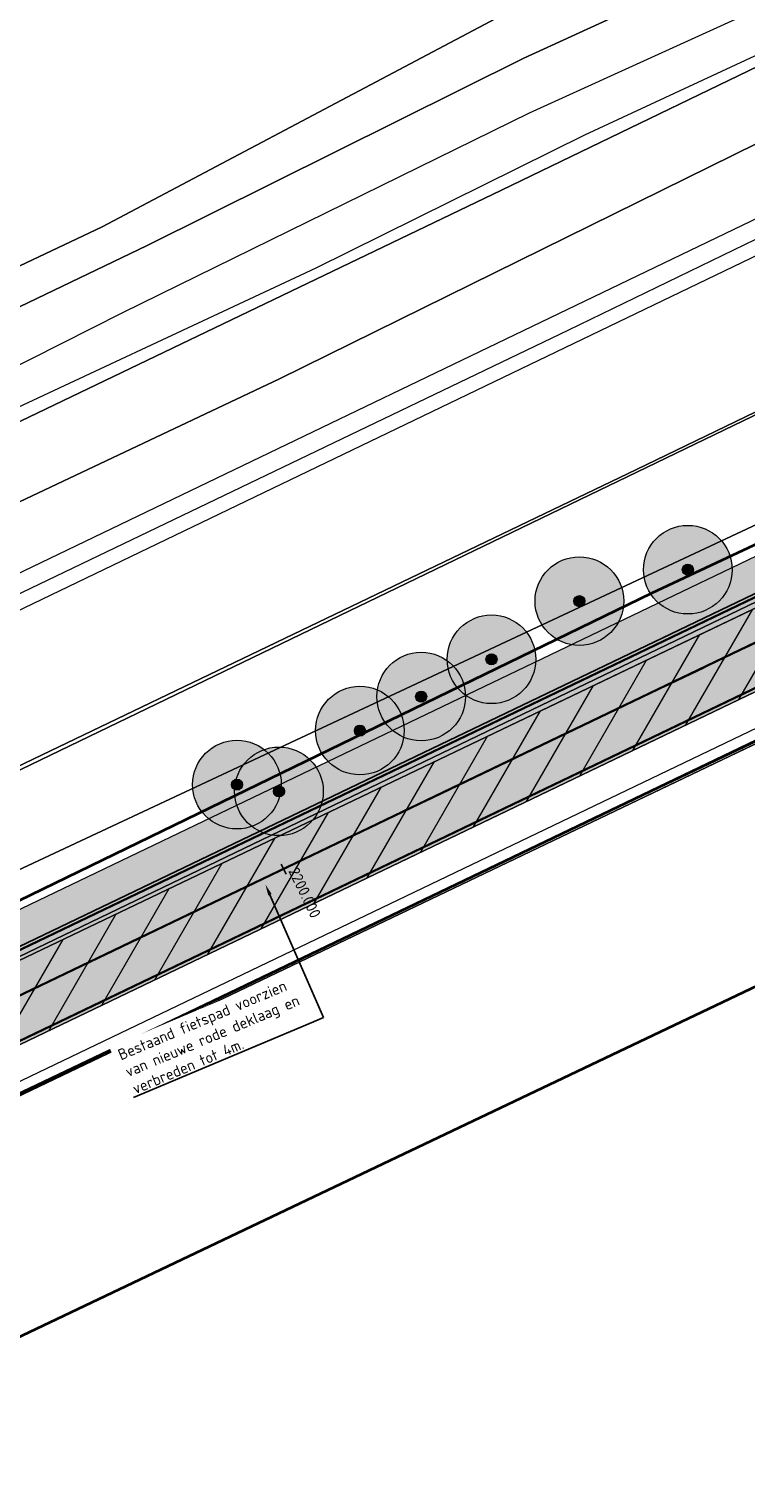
# Model space of a CAD drawing. Header units: metres. Extents: x 163543 to 168130, y 402678 to 405437.
# Tile 122 of 256: x 164719 to 164752, y 403504 to 403570. Entities that reach past the tile are written whole.
import ezdxf
from ezdxf import colors
from ezdxf.entities.mleader import LeaderData, LeaderLine
from ezdxf.math import Vec2, Vec3

# ---------------------------------------------------------------- set-up
doc = ezdxf.new("R2010")
doc.units = ezdxf.units.M
doc.linetypes.add('X-CA190022.004-UO-ALM_Assen$0$AM-AS', pattern=[16, 10, -2, 2, -2])
doc.linetypes.add('X-CA190022.004-UO-DWM_Snelfietsroute$0$1-2', pattern=[3, 0, -2, 1])
doc.layers.get('0').update_dxf_attribs({"lineweight": 25})
for name, color, linetype, lineweight in [('X-CA190022.004-UO-ALM_Assen$0$N-WE-AM-AS_WEG-G', 10, 'X-CA190022.004-UO-ALM_Assen$0$AM-AS', 25), ('X-CA190022.004-UO-ALM_Assen$0$N-WE-AM-KILOMETRERING-T25', 7, 'Continuous', 25), ('X-CA190022.004-UO-ARC_Arcering$0$N-WE-VH-VERHARDINGS_DEKLAAGVERVANGING-A', 250, 'Continuous', 20), ('X-CA190022.004-UO-BGT_Ondergrond$0$GE_201_SHDHek_Lijn_GEM', 253, 'X-CA190022.004-UO-BGT_Ondergrond$0$Hekwerk', 9), ('X-CA190022.004-UO-BGT_Ondergrond$0$GE_251_SPRTrein_as_Lijn_GEM', 253, 'Continuous', 9), ('X-CA190022.004-UO-BGT_Ondergrond$0$GE_316_WGDFietspad_Vlak_GEM', 253, 'Continuous', 9), ('X-CA190022.004-UO-BGT_Ondergrond$0$GE_367_OWGBerm_groenvoorziening_grasenk_GEM', 253, 'Continuous', 9), ('X-CA190022.004-UO-BGT_Ondergrond$0$GE_401_OTDErf_Vlak_GEM', 253, 'Continuous', 9), ('X-CA190022.004-UO-BGT_Ondergrond$0$GE_479_BTDGroenvoorziening_grasenkruida_GEM', 253, 'Continuous', 9), ('X-CA190022.004-UO-BGT_Ondergrond$0$GE_504_WTDWaterloop_sloot_Vlak_GEM', 253, 'Continuous', 9), ('X-CA190022.004-UO-BGT_Ondergrond$0$GE_523_WTDGreppel_drogesloot_Vlak_GEM', 253, 'Continuous', 9), ('X-CA190022.004-UO-BGT_Ondergrond$0$GE_541_OWTOever_slootkant_Vlak_GEM', 253, 'Continuous', 9), ('X-CA190022.004-UO-BGT_Ondergrond$0$GE_601_PNDgrondvlakpand_Vlak_MV_GEM', 34, 'Continuous', 35), ('X-CA190022.004-UO-DWM_Beplanting$0$B-WE-GR-BOOM-S AFKOMSTIG UIT BGT', 252, 'Continuous', 0), ('X-CA190022.004-UO-DWM_Snelfietsroute$0$B-WE-VH-KANTVERHARDING-G', 214, 'Continuous', 18), ('X-CA190022.004-UO-DWM_Snelfietsroute$0$N-WE-GW-BERM-G', 90, 'Continuous', 18), ('X-CA190022.004-UO-DWM_Snelfietsroute$0$N-WE-VH-KANTVERHARDING-G', 210, 'Continuous', 25), ('X-CA190022.004-UO-DWM_Snelfietsroute$0$N-WE-VW-MARKERING_LANGS_STREEP_12-G', 7, 'X-CA190022.004-UO-DWM_Snelfietsroute$0$1-2', 35), ('X-CA190022.004-UO-DWM_Snelfietsroute$0$N-WE-VW-MARKERING_LANGS_STREEP_DOORGETROKKEN_010-G', 7, 'Continuous', 0), ('X-CA190022.004-UO-GZM_Werkgrens_v0.2$0$N-WE-KG-GRENS_SYSTEEMGRENS-G', 7, 'X-CA190022.004-UO-GZM_Werkgrens_v0.2$0$KG-OG', 35), ('X-CA190022.004-UO-KAD_Percelen$0$B-WE-KG-GRENS_PERCEEL-GV', 150, 'Continuous', 9), ('X-CA190022.004-UO-TXT_Tekst 1op200$0$X-XX-AL-T25- LEADER BOVENGRONDSE INFRA', 7, 'Continuous', 25)]:
    doc.layers.add(name, color=color, linetype=linetype, lineweight=lineweight)
doc.layers.add('X-CA190022.004-UO-ARC_Arcering$0$N-GV-GR-GRAS-A-200 GRASMENGSEL M1', color=62, linetype='Continuous', lineweight=18, transparency=0.5)
doc.layers.add('X-CA190022.004-UO-ARC_Arcering$0$N-WE-VH-VERHARDING_ASFALT_ROOD-A', color=232, linetype='Continuous', lineweight=0, transparency=0.5)
doc.layers.add('X-CA190022.004-UO-DWM_Beplanting$0$B-WE-GR-BOOM-S AFKOMSTIG UIT BOMENBESTAND GEMEENTE', color=252, linetype='Continuous')
doc.layers.add('X-CA190022.004-UO-DWM_Beplanting$0$N-GV-GR-GRAS-A-200', color=7, linetype='Continuous')
doc.styles.add('X-CA190022.004-UO-ALM_Assen$0$NLCS-ISO', font='NLCS-ISO.ttf')
doc.styles.add('X-CA190022.004-UO-TXT_Tekst 1op200$0$NLCS-ISO-M200-T25', font='NLCS-ISO.ttf', dxfattribs={"height": 0.5})
doc.linetypes.add('X-CA190022.004-UO-BGT_Ondergrond$0$Hekwerk', pattern='A,5,-1.5,[2,dgnlstyle-Veghel.shx,S=0.007937,R=0,X=0,Y=0],-1.5', length=8)
doc.linetypes.add('X-CA190022.004-UO-GZM_Werkgrens_v0.2$0$KG-OG', pattern='A,5.5,-1.5,[2,NLCS.SHX,S=0.5,R=0,X=0,Y=0],-1.5', length=8.5)

# ---------------------------------------------------------------- blocks, each defined once
blk = doc.blocks.new('X-CA190022.004-UO-DWM_Beplanting$0$SGR-BOOM_01-SO')
at = {"linetype": 'ByBlock', "lineweight": 18}
h = blk.add_hatch(color=0, dxfattribs=at)
h.dxf.hatch_style = 1
edge = h.paths.add_edge_path()
edge.add_arc((0, 0), 0.25, 0, 360)
at = {"color": 0, "linetype": 'ByBlock', "lineweight": 18}
for radius in [2, 0.25]:
    blk.add_circle((0, 0), radius, dxfattribs=at)
blk = doc.blocks.new('X-CA190022.004-UO-DWM_Beplanting$0$IMGEOBoom')
at = {"transparency": 33554457}
h = blk.add_hatch(color=256, dxfattribs=at)
h.dxf.hatch_style = 1
edge = h.paths.add_edge_path()
edge.add_arc((0, 0), 100, 0, 360)
edge = h.paths.add_edge_path(flags=17)
edge.add_arc((0, 0), 12.5, 0, 360)
h = blk.add_hatch()
h.set_pattern_fill('ANGLE', color=256)
h.set_pattern_definition([(0, (0, 0), (0, 6.985), [5.08, -1.905]), (90, (0, 0), (-6.985, 4e-16), [5.08, -1.905])])
edge = h.paths.add_edge_path(flags=17)
edge.add_arc((0, 0), 12.5, 0, 360)
at = {"layer": 'X-CA190022.004-UO-DWM_Beplanting$0$N-GV-GR-GRAS-A-200'}
h = blk.add_hatch(color=256, dxfattribs=at)
h.dxf.hatch_style = 1
edge = h.paths.add_edge_path(flags=17)
edge.add_arc((0, 0), 12.5, 0, 360)
at = {"xscale": 50, "yscale": 50, "zscale": 50}
blk.add_blockref('X-CA190022.004-UO-DWM_Beplanting$0$SGR-BOOM_01-SO', (0, 0), dxfattribs=at)

msp = doc.modelspace()

# ---------------------------------------------------------------- hatches: boundary and pattern name
at = {"layer": 'X-CA190022.004-UO-ARC_Arcering$0$N-GV-GR-GRAS-A-200 GRASMENGSEL M1'}
h = msp.add_hatch(dxfattribs=at)
h.set_pattern_fill('AGR-GRAS_02-SO', color=256, scale=0.1, pattern_type=2)
h.set_pattern_definition([(0, (0, 0), (1, 1), [0.25, -0.75]), (0, (0.55, 0.6), (1, 1), [0.25, -0.75]), (90, (0.1, 0.35), (-1, 1), [0.25, -0.75]), (90, (0.5, 0.7), (-1, 1), [0.25, -0.75]), (45, (0.2, 0.7), (0, 1), [0.25, -1.164213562]), (135, (0.55, 0), (-1, 0), [0.25, -1.164213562]), (26.5650512, (0.25, 0.3), (1, 4e-10), [0.25, -1.986067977]), (26.5650512, (0.7, 0.8), (1, 4e-10), [0.25, -1.986067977]), (63.43494882, (0.7, 0), (5e-11, 1), [0.25, -1.986067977]), (63.43494882, (0.25, 0.45), (5e-11, 1), [0.25, -1.986067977]), (63.43494882, (0.6, 0.2), (5e-11, 1), [0.25, -1.986067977]), (116.5650512, (0, 0.55), (-4e-10, 1), [0.25, -1.986067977]), (153.43494882, (0.2, 0.15), (-1, 5e-11), [0.25, -1.986067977])])
h.paths.add_polyline_path([(164759.989, 403550.02), (164638.923, 403491.909), (164639.572, 403490.556), (164662.045, 403501.343), (164729.771, 403533.852), (164763.136, 403549.867), (164763.543, 403550.051), (164762.87, 403551.428), (164759.991, 403550.021)])
at = {"layer": 'X-CA190022.004-UO-ARC_Arcering$0$N-WE-VH-VERHARDING_ASFALT_ROOD-A'}
h = msp.add_hatch(color=256, dxfattribs=at)
h.dxf.hatch_style = 1
h.paths.add_polyline_path([(164639.572, 403490.556), (164639.782, 403490.119), (164763.396, 403549.322), (164763.136, 403549.867)])
h = msp.add_hatch(color=256, dxfattribs=at)
h.dxf.hatch_style = 1
h.paths.add_polyline_path([(164639.782, 403490.119), (164641.302, 403486.95), (164764.863, 403546.26), (164763.396, 403549.322)])
at = {"layer": 'X-CA190022.004-UO-ARC_Arcering$0$N-WE-VH-VERHARDINGS_DEKLAAGVERVANGING-A'}
h = msp.add_hatch(dxfattribs=at)
h.set_pattern_fill('AVH-ASFALT_B', color=256, angle=15, pattern_type=2)
h.set_pattern_definition([(60, (0, 0), (-1.2990381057, 0.75), [])])
h.paths.add_polyline_path([(164639.782, 403490.119), (164641.302, 403486.95), (164764.863, 403546.26), (164763.396, 403549.322)])

# ---------------------------------------------------------------- linework, layer by layer
at = {"layer": 'X-CA190022.004-UO-ALM_Assen$0$N-WE-AM-AS_WEG-G', "linetype": 'X-CA190022.004-UO-ALM_Assen$0$AM-AS', "lineweight": 18, "flags": 128}
msp.add_lwpolyline([(163996.334, 403048.708), (164190.428, 403269.702, -0.042486), (164203.13, 403281.901, -0.059508), (164394.91, 403402.509, 0.004627), (164427.609, 403418.376, -0.157573), (164448.898, 403421.56, 0.154381), (164469.795, 403424.552), (164600.315, 403487.369, -0.209691), (164620.389, 403488.075, 0.209331), (164640.431, 403488.767), (164764.018, 403548.037, -0.149301), (164778.457, 403550.23, 0.1997), (164797.071, 403554.955), (164807.437, 403562.718, 0.087199), (164813.361, 403569.026, -0.136187), (164823.414, 403577.842), (165121.427, 403721.534), (165178.772, 403748.854, -0.027628), (165181.326, 403749.902), (165206.702, 403758.712, -0.228175), (165222.216, 403756.927, 0.262526), (165239.877, 403756.048), (165316.357, 403794.295, -0.002956), (165321.66, 403796.908), (165454.676, 403861.474, 0.23372), (165465.542, 403875.483), (165466.039, 403877.93, -0.138247), (165476.467, 403898.194), (165483.323, 403905.54), (165502.013, 403925.318, 0.002701), (165511.627, 403935.531), (165520.324, 403945.455), (165525.692, 403951.366), (165530.615, 403956.367, -0.067804), (165540.386, 403964.278), (165579.008, 403987.566, 0.233996), (165587.607, 404001.027, -0.257888), (165597.631, 404015.262), (165668.806, 404049.862, 0.124118), (165680.965, 404060.093), (165692.91, 404076.671, -0.330379), (165732.646, 404089.323, 0.184611), (165745.492, 404089.775), (165892.325, 404151.907, 0.025067), (165914.878, 404162.813, -0.010717), (165924.387, 404167.754), (166007.57, 404208.726, -0.019073), (166018.017, 404213.386, -0.104113), (166035.06, 404216.38), (166071.364, 404215.162, 0.120943), (166079.763, 404216.927), (166253.115, 404300.212, 0.13702), (166261.203, 404307.309, -0.137066), (166269.294, 404314.407), (166458.055, 404405.053, -0.054959), (166465.293, 404407.596), (166474.012, 404409.62, 0.055121), (166477.744, 404410.933), (166509.846, 404426.374, 0.067066), (166514.307, 404429.311, -0.067277), (166518.783, 404432.256), (166556.669, 404450.44, -0.017321), (166566.185, 404454.609, 0.016602), (166575.312, 404458.591), (166597.751, 404469.282, 0.132978), (166635.089, 404501.312, -0.040273), (166645.175, 404513.84), (166648.196, 404517.029, -0.072027), (166677.02, 404539.8), (166677.246, 404539.931, -0.089333), (166717.817, 404554.586), (166734.29, 404557.387, 0.162804), (166748.275, 404564.868, -0.09225), (166757.883, 404571.874), (166814.895, 404599.135, -0.032371), (166817.296, 404600.098), (166825.54, 404602.798, 0.083096), (166832.851, 404606.627, -0.051041), (166841.551, 404611.916), (166891.289, 404635.589, -0.108035), (166898.777, 404637.334), (166928.242, 404637.739, 0.209269), (166941.385, 404643.709, -0.026762), (166980.536, 404682.861, -0.026198), (167007.229, 404704.425, -0.019993), (167033.13, 404721.66), (167034.933, 404722.758, -0.028502), (167071.485, 404742.263), (167095.887, 404753.549, 0.061079), (167112.435, 404763.813, -0.01638), (167116.342, 404766.748), (167122.496, 404771.065, -0.093473), (167132.24, 404775.479), (167140.621, 404777.52, -0.056178), (167157.198, 404779.63), (167189.731, 404780.099, -0.091291), (167196.158, 404779.011), (167222.307, 404769.473, 0.203837), (167236.378, 404770.212, 0.017826), (167328.832, 404819.552), (167395.677, 404858.349, 0.031256), (167406.067, 404865.281), (167511.469, 404945.55)], format="xyb", dxfattribs=at)
at = {"layer": 'X-CA190022.004-UO-ALM_Assen$0$N-WE-AM-KILOMETRERING-T25', "linetype": 'Continuous', "lineweight": 25}
msp.add_line((164730.965, 403531.908), (164730.749, 403532.358), dxfattribs=at)
at = {"layer": 'X-CA190022.004-UO-BGT_Ondergrond$0$GE_201_SHDHek_Lijn_GEM'}
msp.add_line((164766.236, 403544.544), (164683.071, 403504.746), dxfattribs=at)
at = {"layer": 'X-CA190022.004-UO-BGT_Ondergrond$0$GE_251_SPRTrein_as_Lijn_GEM'}
for p, q in [((164612.775, 403494.432), (164785.364, 403577.492)), ((164613.43, 403493.072), (164786.046, 403576.149)), ((164743.728, 403556.491), (164773.462, 403570.933)), ((164586.092, 403480.76), (164743.728, 403556.491))]:
    msp.add_line(p, q, dxfattribs=at)
at = {"layer": 'X-CA190022.004-UO-BGT_Ondergrond$0$GE_316_WGDFietspad_Vlak_GEM', "flags": 128}
msp.add_lwpolyline([(164783.7, 403545.643), (164775.27, 403548.69), (164773.26, 403549.22), (164770.72, 403548.83), (164768.53, 403548.02), (164631.74, 403482.36), (164627.08, 403480.35), (164621.316, 403478.014), (164619.704, 403481.066), (164625.59, 403483.48), (164629.22, 403485.06), (164763.542, 403549.392), (164768.875, 403551.946)], dxfattribs=at)
at = {"layer": 'X-CA190022.004-UO-BGT_Ondergrond$0$GE_367_OWGBerm_groenvoorziening_grasenk_GEM', "flags": 128}
for points in [[(164640.44, 403494.868), (164662.351, 403505.436), (164685.598, 403516.649), (164707.718, 403526.866), (164753.889, 403548.503), (164771.397, 403558.596), (164770.664, 403556.413), (164771.276, 403554.19), (164776.991, 403553.714), (164784.135, 403551.121), (164785.925, 403550.471)], [(164768.875, 403551.946), (164763.542, 403549.392), (164629.22, 403485.06), (164625.59, 403483.48), (164619.704, 403481.066), (164604.45, 403474.81), (164602.885, 403474.235), (164600.48, 403473.35), (164597.61, 403471.99), (164592.13, 403469.02), (164575.93, 403459.42), (164569.76, 403456.18), (164516.668, 403430.689), (164513.743, 403429.436), (164509.64, 403427.467), (164507.77, 403426.57)], [(164510.298, 403423.881), (164518.157, 403427.555), (164571.47, 403453.2), (164577.71, 403456.5), (164591.23, 403464.58), (164599.21, 403468.63), (164602.07, 403470), (164604.577, 403471.161), (164605.74, 403471.7), (164607.424, 403472.383), (164621.316, 403478.014), (164627.08, 403480.35), (164631.74, 403482.36), (164768.53, 403548.02), (164770.72, 403548.83), (164773.26, 403549.22), (164775.27, 403548.69), (164783.7, 403545.643)], [(164793.738, 403546.45), (164797.942, 403548.705), (164798.777, 403549.092), (164799.971, 403547.237), (164793.081, 403543.524), (164789.839, 403542.878), (164787.928, 403542.792), (164776.394, 403545.354), (164774.138, 403545.724), (164771.263, 403545.786), (164766.236, 403544.544), (164683.071, 403504.746), (164620.047, 403474.794)]]:
    msp.add_lwpolyline(points, dxfattribs=at)
at = {"layer": 'X-CA190022.004-UO-BGT_Ondergrond$0$GE_401_OTDErf_Vlak_GEM', "flags": 128}
for points in [[(164738.382, 403634.545), (164746.613, 403623.375), (164747.163, 403622.516), (164751.89, 403616.199), (164759.291, 403606.055), (164770.365, 403591.121), (164770.591, 403591.238), (164772.207, 403588.601), (164775.323, 403584.718), (164771.769, 403583.145), (164757.734, 403576.121), (164741.697, 403568.756), (164724.691, 403560.303), (164702.856, 403549.805), (164681.914, 403539.451), (164655.322, 403527.058), (164641.991, 403544.437), (164674.932, 403571.266), (164639.445, 403617.736)], [(164620.047, 403474.794), (164683.071, 403504.746), (164766.236, 403544.544), (164771.263, 403545.786), (164774.138, 403545.724), (164776.394, 403545.354), (164787.928, 403542.792), (164789.839, 403542.878), (164793.081, 403543.524), (164799.971, 403547.237)], [(164714.88, 403481.16), (164704.03, 403503.93), (164759.12, 403530.17), (164800.18, 403443.96)]]:
    msp.add_lwpolyline(points, dxfattribs=at)
at = {"layer": 'X-CA190022.004-UO-BGT_Ondergrond$0$GE_479_BTDGroenvoorziening_grasenkruida_GEM', "flags": 128}
for points in [[(164637.795, 403509.882), (164672.252, 403526.504), (164707.753, 403543.439), (164730.663, 403554.28), (164755.469, 403566.516), (164774.278, 403575.493), (164778.452, 403577.684), (164779.82, 403578.718), (164788.756, 403568.779), (164770.122, 403561.314)], [(164770.122, 403561.314), (164751.162, 403552.163), (164728.591, 403541.273), (164705.956, 403530.356), (164683.747, 403519.646), (164661.155, 403508.745), (164638.92, 403498.02)]]:
    msp.add_lwpolyline(points, dxfattribs=at)
at = {"layer": 'X-CA190022.004-UO-BGT_Ondergrond$0$GE_504_WTDWaterloop_sloot_Vlak_GEM', "flags": 128}
for points in [[(164615.872, 403505.365), (164674.068, 403533.44), (164705.671, 403548.206), (164723.606, 403557.276), (164741.942, 403566.291), (164754.59, 403572.044), (164773.545, 403581.366), (164775.277, 403582.181), (164775.974, 403581.906)], [(164775.974, 403581.906), (164776.293, 403581.989), (164776.586, 403582.06), (164776.743, 403582.054), (164776.944, 403581.999), (164777.048, 403581.897), (164777.119, 403581.79), (164777.139, 403581.65), (164777.133, 403581.559), (164777.039, 403581.395), (164776.825, 403581.2), (164776.42, 403580.952), (164776.163, 403580.158), (164775.561, 403579.777), (164744.433, 403565.283), (164732.312, 403559.273), (164715.818, 403551.564), (164701.967, 403545.049), (164678.426, 403533.128), (164644.871, 403517.187)]]:
    msp.add_lwpolyline(points, dxfattribs=at)
at = {"layer": 'X-CA190022.004-UO-BGT_Ondergrond$0$GE_523_WTDGreppel_drogesloot_Vlak_GEM', "flags": 128}
msp.add_lwpolyline([(164707.718, 403526.866), (164685.598, 403516.649), (164662.351, 403505.436), (164640.44, 403494.868), (164631.326, 403490.472), (164629.806, 403493.624), (164638.92, 403498.02), (164661.155, 403508.745), (164683.747, 403519.646), (164705.956, 403530.356), (164728.591, 403541.273), (164751.162, 403552.163), (164770.122, 403561.314), (164771.397, 403558.596), (164753.889, 403548.503), (164707.718, 403526.866)], dxfattribs=at)
at = {"layer": 'X-CA190022.004-UO-BGT_Ondergrond$0$GE_541_OWTOever_slootkant_Vlak_GEM', "flags": 128}
for points in [[(164644.76, 403522.135), (164649.727, 403524.45), (164655.322, 403527.058), (164681.914, 403539.451), (164702.856, 403549.805), (164724.691, 403560.303), (164741.697, 403568.756), (164757.734, 403576.121), (164771.769, 403583.145), (164775.323, 403584.718), (164776.87, 403584.714), (164777.942, 403584.129), (164779.286, 403583.069), (164780.083, 403581.411), (164780.297, 403579.918), (164779.82, 403578.718), (164778.452, 403577.684), (164774.278, 403575.493), (164755.469, 403566.516), (164730.663, 403554.28), (164707.753, 403543.439), (164672.252, 403526.504), (164637.795, 403509.882)], [(164775.561, 403579.777), (164744.433, 403565.283), (164732.312, 403559.273), (164715.818, 403551.564), (164701.967, 403545.049), (164678.426, 403533.128), (164644.871, 403517.187)], [(164615.872, 403505.365), (164674.068, 403533.44), (164705.671, 403548.206), (164723.606, 403557.276), (164741.942, 403566.291), (164754.59, 403572.044)]]:
    msp.add_lwpolyline(points, dxfattribs=at)
at = {"layer": 'X-CA190022.004-UO-BGT_Ondergrond$0$GE_601_PNDgrondvlakpand_Vlak_MV_GEM', "flags": 128}
msp.add_lwpolyline([(164714.88, 403481.16), (164704.03, 403503.93), (164759.12, 403530.17), (164800.18, 403443.96)], dxfattribs=at)
at = {"layer": 'X-CA190022.004-UO-DWM_Snelfietsroute$0$B-WE-VH-KANTVERHARDING-G', "flags": 128}
for points in [[(164639.783, 403490.119), (164763.396, 403549.322)], [(164764.863, 403546.26), (164641.302, 403486.95)]]:
    msp.add_lwpolyline(points, dxfattribs=at)
at = {"layer": 'X-CA190022.004-UO-DWM_Snelfietsroute$0$N-WE-GW-BERM-G', "flags": 128}
for points in [[(164762.615, 403551.28), (164638.923, 403491.909)], [(164765.512, 403544.908), (164641.944, 403485.611)]]:
    msp.add_lwpolyline(points, dxfattribs=at)
at = {"layer": 'X-CA190022.004-UO-DWM_Snelfietsroute$0$N-WE-VH-KANTVERHARDING-G', "flags": 128}
msp.add_lwpolyline([(164763.228, 403549.911), (164639.573, 403490.557)], dxfattribs=at)
at = {"layer": 'X-CA190022.004-UO-DWM_Snelfietsroute$0$N-WE-VW-MARKERING_LANGS_STREEP_12-G', "linetype": 'X-CA190022.004-UO-DWM_Snelfietsroute$0$1-2', "const_width": 0.1, "flags": 128}
msp.add_lwpolyline([(164757.037, 403544.721), (164648.905, 403492.817)], dxfattribs=at)
at = {"layer": 'X-CA190022.004-UO-DWM_Snelfietsroute$0$N-WE-VW-MARKERING_LANGS_STREEP_DOORGETROKKEN_010-G', "const_width": 0.1, "flags": 128}
for points in [[(164763.293, 403549.776), (164639.637, 403490.421)], [(164764.798, 403546.395), (164641.239, 403487.086)]]:
    msp.add_lwpolyline(points, dxfattribs=at)
at = {"layer": 'X-CA190022.004-UO-GZM_Werkgrens_v0.2$0$N-WE-KG-GRENS_SYSTEEMGRENS-G', "ltscale": 0.2, "flags": 128}
msp.add_lwpolyline([(164202.447, 403276.261, -0.007014), (164204.684, 403278.194), (164207.732, 403280.631), (164216.351, 403287.471), (164219.004, 403289.434), (164219.375, 403289.729), (164237.184, 403303.185), (164244.587, 403308.605), (164248.73, 403311.638), (164253.977, 403315.367), (164261.175, 403320.48), (164269.682, 403326.324), (164277.478, 403331.538), (164300.139, 403346.153), (164322.964, 403359.926), (164334.073, 403366.292), (164351.665, 403375.797), (164373.742, 403387.55), (164399.95, 403400.464), (164429.28, 403414.743), (164430.124, 403415.141), (164430.948, 403415.506), (164431.777, 403415.846), (164432.615, 403416.161), (164433.462, 403416.453), (164434.316, 403416.72), (164435.176, 403416.962), (164436.043, 403417.179), (164436.306, 403417.259, -0.099821), (164451.982, 403417.179, 0.131087), (164471.53, 403420.948), (164482.533, 403426.243), (164490.693, 403418.8), (164492.586, 403419.707), (164495.404, 403416.53, -0.0101), (164498.074, 403413.536), (164499.385, 403412.005), (164502.276, 403408.653), (164509.274, 403412.948), (164511.768, 403416.461), (164509.186, 403420.201, -0.175036), (164509.321, 403422.135, -0.180129), (164510.517, 403423.431), (164518.825, 403427.315), (164545.03, 403439.927), (164571.695, 403452.754), (164577.955, 403456.064), (164591.472, 403464.142), (164595.446, 403466.159), (164599.431, 403468.182), (164600.854, 403468.863), (164605.94, 403471.242), (164622.016, 403477.758), (164627.273, 403479.889), (164631.947, 403481.905), (164633.267, 403482.539, 0.084778), (164642.609, 403485.38), (164759.332, 403541.386), (164770.974, 403544.815), (164773.272, 403545.397), (164787.887, 403542.29), (164789.899, 403542.38), (164793.252, 403543.048), (164800.24, 403546.814), (164803.671, 403549.366), (164804.774, 403550.36), (164806.983, 403547.387), (164807.907, 403546.199), (164811.87, 403549.281), (164810.953, 403550.46), (164809.512, 403552.406), (164808.343, 403553.575), (164810.024, 403555.089), (164807.827, 403558.012), (164809.834, 403559.516, 0.087199), (164816.707, 403566.833, -0.136189), (164825.151, 403574.239), (164897.952, 403609.34), (164931.093, 403625.32), (165054.784, 403684.96), (165123.155, 403717.926), (165148.566, 403730.033), (165175.654, 403740.478), (165188.146, 403744.824), (165187.632, 403748.092), (165185.258, 403754.932), (165180.038, 403753.689, 0.027846), (165177.051, 403752.466), (165119.698, 403725.141), (165051.309, 403692.167), (164927.618, 403632.527), (164894.477, 403616.547), (164821.676, 403581.445, 0.136189), (164810.016, 403571.218, -0.087199), (164805.039, 403565.919), (164803.02, 403564.408), (164799.415, 403569.204), (164798.615, 403568.604), (164797.815, 403568.006), (164797.216, 403568.806), (164793.371, 403565.926), (164793.97, 403565.126), (164792.376, 403563.932), (164795.885, 403559.064, -0.201548), (164780.097, 403554.057, 0.075656), (164771.169, 403553.982, -0.009755), (164764.075, 403552.536), (164754.286, 403547.799), (164747.474, 403544.606), (164708.34, 403525.583), (164686.218, 403515.365), (164675.148, 403509.865), (164663.524, 403504.258), (164644.327, 403495.071), (164639.493, 403492.723), (164638.201, 403492.127, -0.201818), (164621.846, 403491.8, 0.209498), (164598.58, 403490.973), (164556.157, 403470.566), (164536.299, 403461.008), (164516.318, 403451.408), (164508.232, 403447.512), (164500.187, 403443.642), (164497.203, 403443.008), (164495.09, 403442.274, 0.130794), (164492.913, 403444.811), (164488.435, 403447.885), (164494.899, 403449.835), (164490.315, 403452.233), (164484.484, 403450.597, -0.076427), (164479.748, 403454.723), (164478.799, 403455.857), (164474.918, 403452.962), (164457.343, 403473.566), (164451.257, 403468.374), (164465.519, 403451.653, -0.484297), (164464.817, 403448.113), (164461.416, 403446.394), (164463.893, 403441.77), (164464.916, 403439.614), (164433.017, 403424.683, 0.05166), (164425.3, 403421.703), (164396.431, 403407.648), (164370.094, 403394.67), (164347.884, 403382.848), (164330.182, 403373.283), (164318.908, 403366.822), (164295.903, 403352.941), (164273.086, 403338.225), (164265.193, 403332.947), (164256.594, 403327.039), (164249.344, 403321.888), (164244.05, 403318.127), (164239.86, 403315.06), (164232.409, 403309.604), (164214.476, 403296.054), (164201.289, 403285.589, 0.012131), (164197.414, 403282.357)], format="xyb", close=True, dxfattribs=at)
at = {"layer": 'X-CA190022.004-UO-KAD_Percelen$0$B-WE-KG-GRENS_PERCEEL-GV', "flags": 128}
for points in [[(164595.838, 403501.354), (164555.326, 403482.367), (164489.137, 403451.001), (164492.811, 403446.689), (164487.569, 403444.164), (164476.902, 403439.143), (164474.656, 403438.052), (164469.708, 403435.65), (164459.04, 403430.474), (164460.276, 403427.915), (164478.654, 403436.809), (164549.795, 403471.239), (164610.094, 403500.047), (164740.684, 403562.794), (164887.38, 403633.726), (164885.502, 403637.729), (164830.972, 403611.838), (164787.129, 403591.173), (164774.865, 403585.072), (164771.579, 403589.482), (164763.848, 403582.954), (164722.665, 403561.134), (164654.869, 403529.019)], [(164460.276, 403427.915), (164466.349, 403415.367), (164487.883, 403425.722), (164496.111, 403429.679), (164555.855, 403458.619), (164593.206, 403476.41), (164588.97, 403485.217), (164612.074, 403496.328), (164616.314, 403487.512), (164746.772, 403550.188), (164893.326, 403621.049), (164887.38, 403633.726), (164740.684, 403562.794), (164610.094, 403500.047), (164549.795, 403471.239), (164478.654, 403436.809)], [(164468.748, 403410.406), (164486.08, 403417.995), (164492.111, 403420.636), (164493.855, 403418.592), (164495.298, 403416.903), (164503.089, 403421.185), (164615.905, 403478.304), (164662.782, 403501.158), (164772.136, 403553.829), (164770.057, 403555.749), (164790.783, 403565.26), (164789.551, 403566.923), (164799.538, 403571.715), (164894.973, 403617.537), (164893.326, 403621.049), (164746.772, 403550.188), (164616.314, 403487.512), (164616.456, 403487.216), (164593.352, 403476.106), (164593.206, 403476.41), (164555.855, 403458.619), (164496.111, 403429.679), (164487.883, 403425.722), (164466.349, 403415.367)], [(164771.579, 403589.482), (164758.818, 403606.816), (164728.988, 403588.387), (164721.06, 403580.454), (164648.623, 403536.343), (164654.869, 403529.019), (164722.665, 403561.134), (164763.848, 403582.954)], [(164615.905, 403478.304), (164503.089, 403421.185), (164504.937, 403419.149), (164510.499, 403421.842), (164619.909, 403474.821), (164758.78, 403541.048), (164766.236, 403544.544), (164771.263, 403545.786), (164774.138, 403545.724), (164787.928, 403542.792), (164789.839, 403542.878), (164793.081, 403543.524), (164802.649, 403548.73), (164790.783, 403565.26), (164770.057, 403555.749), (164772.136, 403553.829), (164662.782, 403501.158)]]:
    msp.add_lwpolyline(points, close=True, dxfattribs=at)
msp.add_lwpolyline([(164860.969, 403463.589), (164858.048, 403489.835), (164848.867, 403493.07), (164833.316, 403507.004), (164808.436, 403540.853), (164802.649, 403548.73), (164793.081, 403543.524), (164789.839, 403542.878), (164787.928, 403542.792), (164774.138, 403545.724), (164771.263, 403545.786), (164766.236, 403544.544), (164758.78, 403541.048), (164619.909, 403474.821)], dxfattribs=at)

# ---------------------------------------------------------------- block references
at = {"layer": 'X-CA190022.004-UO-DWM_Beplanting$0$B-WE-GR-BOOM-S AFKOMSTIG UIT BGT', "xscale": 0.02, "yscale": 0.02, "zscale": 0.02}
for p in [(164749.094, 403545.66), (164737.061, 403539.931), (164734.295, 403538.397), (164728.749, 403535.957), (164730.642, 403535.652)]:
    msp.add_blockref('X-CA190022.004-UO-DWM_Beplanting$0$IMGEOBoom', p, dxfattribs=at)
at = {"layer": 'X-CA190022.004-UO-DWM_Beplanting$0$B-WE-GR-BOOM-S AFKOMSTIG UIT BOMENBESTAND GEMEENTE', "xscale": 0.02, "yscale": 0.02, "zscale": 0.02}
for p in [(164749.094, 403545.66), (164744.201, 403544.24), (164740.234, 403541.615), (164737.061, 403539.931), (164728.749, 403535.957), (164730.642, 403535.652)]:
    msp.add_blockref('X-CA190022.004-UO-DWM_Beplanting$0$IMGEOBoom', p, dxfattribs=at)

# ---------------------------------------------------------------- texts
at = {"layer": 'X-CA190022.004-UO-ALM_Assen$0$N-WE-AM-KILOMETRERING-T25', "linetype": 'Continuous', "lineweight": 25, "insert": (164731.057, 403532.063), "char_height": 0.5, "attachment_point": 7, "rotation": 295.62151, "style": 'X-CA190022.004-UO-ALM_Assen$0$NLCS-ISO'}
msp.add_mtext('2200.000', dxfattribs=at)

# ---------------------------------------------------------------- next in the draw order: leaders
at = {"layer": 'X-CA190022.004-UO-TXT_Tekst 1op200$0$X-XX-AL-T25- LEADER BOVENGRONDSE INFRA'}
ml = msp.add_multileader_mtext('Standard', dxfattribs=at)
ml.set_content('\\A1;Bestaand fietspad voorzien\\Pvan nieuwe rode deklaag en verbreden tot 4m.', color=256, style='X-CA190022.004-UO-TXT_Tekst 1op200$0$NLCS-ISO-M200-T25')
ml.set_leader_properties(color=256, linetype='ByLayer', lineweight=-1)
ml.build(insert=Vec2(0, 0))
ml.multileader.update_dxf_attribs({"text_left_attachment_type": 5, "text_right_attachment_type": 5, "dogleg_length": 0.5, "arrow_head_size": 0.5})
ctx = ml.context
ctx.base_point, ctx.char_height, ctx.arrow_head_size, ctx.landing_gap_size, ctx.plane_origin, ctx.plane_x_axis, ctx.plane_y_axis = Vec3(164724.038, 403521.804), 0.5, 0.5, 0.18, Vec3(164745.694, 403516.541), Vec3(0.921117, 0.389285), Vec3(-0.389285, 0.921117)
ctx.left_attachment, ctx.right_attachment = 5, 5
notes = []
notes.append((ctx, [(0, (1, 1, 0), (164732.66, 403525.448), (-0.921117, -0.389285), 0.5, [(0, [(164730.035, 403531.444)], 0, [])])]))
ctx.mtext.insert, ctx.mtext.text_direction, ctx.mtext.rotation, ctx.mtext.width, ctx.mtext.defined_height, ctx.mtext.flow_direction = Vec3(164723.321, 403523.962), Vec3(0.921117, 0.389285), 0.399855, 8.5458, 1.626, 5
ctx.mtext.has_bg_fill, ctx.mtext.bg_color, ctx.mtext.bg_scale_factor, ctx.mtext.bg_transparency, ctx.mtext.use_window_bg_color = 1, -1027028792, 1.5, 0, 1
for ctx, leaders in notes:
    for number, flags, end, landing, length, lines in leaders:
        leader = LeaderData()
        leader.index, (leader.has_last_leader_line, leader.has_dogleg_vector, leader.attachment_direction) = number, flags
        leader.last_leader_point, leader.dogleg_vector, leader.dogleg_length = Vec3(end), Vec3(landing), length
        for number, points, colour, breaks in lines:
            line = LeaderLine()
            line.index, line.vertices, line.color, line.breaks = number, Vec3.list(points), colors.encode_raw_color(colour), breaks
            leader.lines.append(line)
        ctx.leaders.append(leader)

doc.saveas('drawing.dxf')
